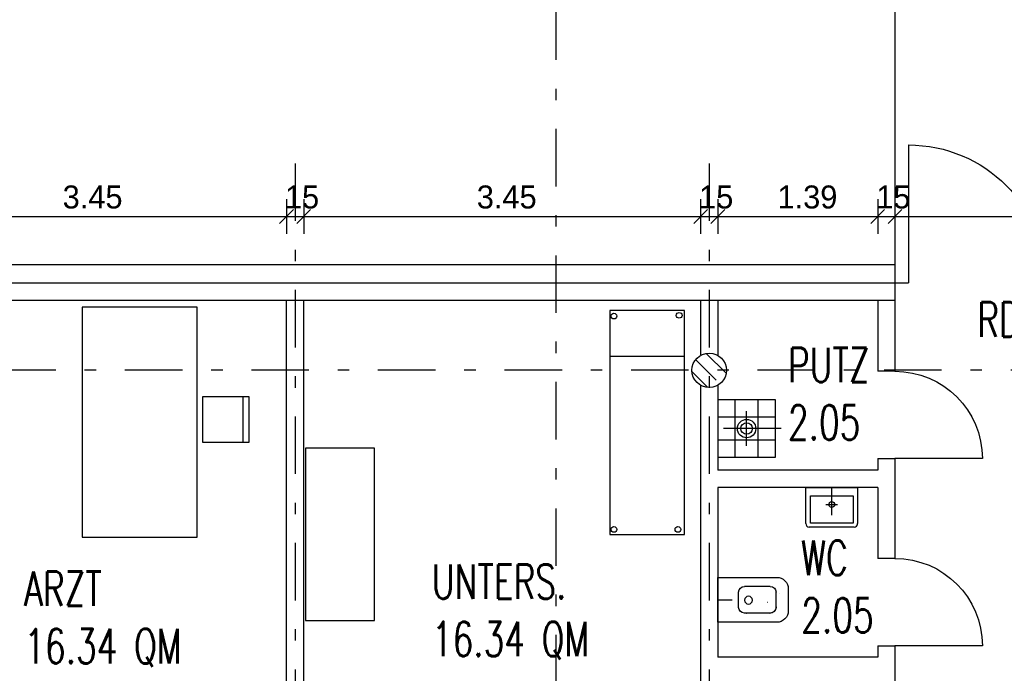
# Model space of a CAD drawing. Extents: x -1702.1 to -1638.5, y 1185.1 to 1220.8.
# Tile 49 of 50: x -1656.6 to -1648, y 1202.5 to 1208.2. Entities that reach past the tile are written whole.
import ezdxf
from ezdxf.enums import TextEntityAlignment as Align

# ---------------------------------------------------------------- set-up
doc = ezdxf.new("R2010")
doc.units = 0
doc.header["$MEASUREMENT"] = 0
doc.linetypes.add('DASHDOT', pattern=[1, 0.5, -0.25, 0, -0.25])
doc.linetypes.add('HIDDEN', pattern=[0.375, 0.25, -0.125])
doc.layers.get('0').update_dxf_attribs({"linetype": 'CONTINUOUS'})
for name, color, linetype in [('12', 7, 'CONTINUOUS'), ('13', 94, 'CONTINUOUS'), ('18', 5, 'CONTINUOUS'), ('22', 140, 'CONTINUOUS'), ('3', 6, 'CONTINUOUS'), ('30', 132, 'CONTINUOUS'), ('4', 6, 'CONTINUOUS'), ('40', 52, 'CONTINUOUS'), ('45', 132, 'CONTINUOUS'), ('48', 33, 'CONTINUOUS'), ('54', 253, 'CONTINUOUS'), ('55', 7, 'CONTINUOUS'), ('8', 1, 'CONTINUOUS')]:
    doc.layers.add(name, color=color, linetype=linetype)
doc.styles.add('ROMANS', font='ROMANS', dxfattribs={"height": 0.2})
doc.styles.get("Standard").update_dxf_attribs({"font": 'txt', "height": 0.2})

msp = doc.modelspace()

# ---------------------------------------------------------------- linework, layer by layer
at = {"linetype": 'Continuous'}
msp.add_line((-1650.50158, 1203.10638, 0.0206), (-1650.37715, 1203.10638, 0.0206), dxfattribs=at)
at = {"layer": '12', "linetype": 'Continuous'}
for p, q in [((-1650.35158, 1204.34582, 0.0206), (-1650.35158, 1204.84582, 0.0206)), ((-1650.15158, 1204.34582, 0.0206), (-1650.15158, 1204.84582, 0.0206)), ((-1650.00158, 1204.69582, 0.0206), (-1650.50158, 1204.69582, 0.0206)), ((-1650.00158, 1204.49582, 0.0206), (-1650.50158, 1204.49582, 0.0206))]:
    msp.add_line(p, q, dxfattribs=at)
at = {"layer": '12', "linetype": 'DASHDOT'}
for p, q in [((-1650.25158, 1204.44582, 0.0206), (-1650.25158, 1204.74582, 0.0206)), ((-1649.95158, 1204.59582, 0.0206), (-1650.67917, 1204.59582, 0.0206))]:
    msp.add_line(p, q, dxfattribs=at)
at = {"layer": '12', "linetype": 'Continuous', "elevation": 0.0206}
msp.add_lwpolyline([(-1650.00158, 1204.84582), (-1650.50158, 1204.84582), (-1650.50158, 1204.34582), (-1650.00158, 1204.34582)], close=True, dxfattribs=at)
at = {"layer": '12', "linetype": 'Continuous'}
for radius in [0.08, 0.05, 0.001, 0.001]:
    msp.add_circle((-1650.25158, 1204.59582, 0.0206), radius, dxfattribs=at)
at = {"layer": '12', "linetype": 'DASHDOT'}
msp.add_circle((-1650.25158, 1204.59582, 0.0206), 0.001, dxfattribs=at)
at = {"layer": '13', "linetype": 'Continuous'}
for p, q in [((-1654.2516, 1200.97737, 0.0206), (-1654.2516, 1205.71239, 0.0206)), ((-1654.1016, 1200.97737, 0.0206), (-1654.1016, 1205.71239, 0.0206)), ((-1650.65158, 1205.71239, 0.0206), (-1650.65158, 1205.23756, 0.0206)), ((-1650.50158, 1205.71239, 0.0206), (-1650.50158, 1205.23437, 0.0206)), ((-1649.11158, 1205.71239, 0.0206), (-1649.11158, 1205.09439, 0.0206)), ((-1648.96158, 1205.71239, 0.0206), (-1648.96158, 1205.09439, 0.0206)), ((-1650.65158, 1204.97288, 0.0206), (-1650.65158, 1200.97737, 0.0206)), ((-1650.50158, 1204.97288, 0.0206), (-1650.50158, 1204.23439, 0.0206)), ((-1649.11158, 1204.33439, 0.0206), (-1649.11158, 1204.23439, 0.0206)), ((-1648.96158, 1204.33439, 0.0206), (-1648.96158, 1203.46639, 0.0206)), ((-1649.11158, 1204.23439, 0.0206), (-1650.50158, 1204.23439, 0.0206)), ((-1649.11158, 1204.08439, 0.0206), (-1650.50158, 1204.08439, 0.0206)), ((-1650.50158, 1204.08439, 0.0206), (-1650.50158, 1202.60639, 0.0206)), ((-1649.11158, 1204.08439, 0.0206), (-1649.11158, 1203.46639, 0.0206)), ((-1649.11158, 1202.70639, 0.0206), (-1649.11158, 1202.60639, 0.0206)), ((-1648.96158, 1202.70639, 0.0206), (-1648.96158, 1200.82737, 0.0206)), ((-1649.11158, 1202.60639, 0.0206), (-1650.50158, 1202.60639, 0.0206))]:
    msp.add_line(p, q, dxfattribs=at)
at = {"layer": '13', "linetype": 'Continuous', "elevation": 0.0206}
for points in [[(-1648.96158, 1205.09439), (-1648.96158, 1205.09439), (-1648.96158, 1205.09439), (-1649.11158, 1205.09439)], [(-1649.11158, 1204.33439), (-1648.96158, 1204.33439), (-1648.96158, 1204.33439), (-1648.96158, 1204.33439)], [(-1648.96158, 1203.46639), (-1648.96158, 1203.46639), (-1648.96158, 1203.46639), (-1649.11158, 1203.46639)], [(-1649.11158, 1202.70639), (-1648.96158, 1202.70639), (-1648.96158, 1202.70639), (-1648.96158, 1202.70639)]]:
    msp.add_lwpolyline(points, dxfattribs=at)
at = {"layer": '18', "linetype": 'Continuous'}
for p, q in [((-1648.84408, 1207.06239, 0.0206), (-1648.84408, 1205.86239, 0.0206)), ((-1648.96158, 1205.86239, 0.0206), (-1648.84408, 1205.86239, 0.0206)), ((-1648.20158, 1204.33439, 0.0206), (-1648.96158, 1204.33439, 0.0206)), ((-1648.20158, 1202.70639, 0.0206), (-1648.96158, 1202.70639, 0.0206))]:
    msp.add_line(p, q, dxfattribs=at)
at = {"layer": '18', "linetype": 'Continuous', "extrusion": (0, 0, -1)}
for centre, radius in [((1648.84408, 1205.86239, -0.0206), 1.2), ((1648.96158, 1204.33439, -0.0206), 0.76), ((1648.96158, 1202.70639, -0.0206), 0.76)]:
    msp.add_arc(centre, radius, 90, 180, dxfattribs=at)
at = {"layer": '22', "linetype": 'Continuous'}
for p, q in [((-1660.75159, 1205.86239, 0.0206), (-1648.96158, 1205.86239, 0.0206)), ((-1648.96158, 1205.86239, 0.0206), (-1648.96158, 1205.71239, 0.0206)), ((-1660.75159, 1205.71239, 0.0206), (-1648.96158, 1205.71239, 0.0206))]:
    msp.add_line(p, q, dxfattribs=at)
at = {"layer": '3', "linetype": 'Continuous'}
msp.add_circle((-1650.5766, 1205.10239, 0.0206), 0.15, dxfattribs=at)
at = {"layer": '30', "linetype": 'Continuous'}
for p, q in [((-1665.46658, 1206.02239, 0.0206), (-1648.96158, 1206.02239, 0.0206)), ((-1648.96158, 1206.02239, 0.0206), (-1648.96158, 1205.86239, 0.0206)), ((-1649.73685, 1204.08437, 0.0206), (-1649.28631, 1204.08441, 0.0206)), ((-1649.73682, 1203.76902, 0.0206), (-1649.73685, 1204.08437, 0.0206)), ((-1649.5116, 1203.84206, 0.0206), (-1649.5116, 1204.08439, 0.0206)), ((-1649.28631, 1204.08441, 0.0206), (-1649.28627, 1203.76908, 0.0206)), ((-1649.6968, 1204.00929, 0.0206), (-1649.32634, 1204.00933, 0.0206)), ((-1649.69677, 1203.77403, 0.0206), (-1649.6968, 1204.00929, 0.0206)), ((-1649.56162, 1203.93422, 0.0206), (-1649.46151, 1203.93423, 0.0206)), ((-1649.32634, 1204.00933, 0.0206), (-1649.32632, 1203.77407, 0.0206)), ((-1649.32632, 1203.77407, 0.0206), (-1649.69677, 1203.77403, 0.0206)), ((-1649.3163, 1203.73904, 0.0206), (-1649.70678, 1203.73899, 0.0206))]:
    msp.add_line(p, q, dxfattribs=at)
at = {"layer": '30', "linetype": 'Continuous', "elevation": 0.0206}
for points in [[(-1656.02854, 1203.65249), (-1655.02854, 1203.65249), (-1655.02854, 1205.65249), (-1656.02854, 1205.65249)], [(-1654.08685, 1204.42565), (-1654.08685, 1202.92565), (-1653.48685, 1202.92565), (-1653.48685, 1204.42565)]]:
    msp.add_lwpolyline(points, close=True, dxfattribs=at)
at = {"layer": '30', "linetype": 'Continuous'}
msp.add_circle((-1649.511561, 1203.934227, 0.0206), 0.025027, dxfattribs=at)
for centre, start, end in [((-1649.706783, 1203.769027, 0.0206), 180.0058222, 270.0058528), ((-1649.316308, 1203.769072, 0.0206), 270.0058222, 0.0057917)]:
    msp.add_arc(centre, 0.030032, start, end, dxfattribs=at)
at = {"layer": '4', "linetype": 'Continuous'}
msp.add_line((-1648.96158, 1214.52244, 0.00236), (-1648.96158, 1205.96239, 0.00236), dxfattribs=at)
at = {"layer": '45', "linetype": 'Continuous'}
for p, q in [((-1650.79062, 1205.22299, 0.0206), (-1651.44062, 1205.22299, 0.0206)), ((-1654.6291, 1204.47554, 0.0206), (-1654.6291, 1204.87554, 0.0206)), ((-1650.50158, 1203.30175, 0.0206), (-1650.50158, 1203.30174, 0.0206)), ((-1650.50158, 1203.30175, 0.0206), (-1649.98887, 1203.30175, 0.0206)), ((-1650.50158, 1202.91103, 0.0206), (-1650.50158, 1203.30175, 0.0206)), ((-1650.32063, 1203.04067, 0.0206), (-1650.32063, 1203.173, 0.0206)), ((-1650.04583, 1203.223, 0.0206), (-1650.27063, 1203.223, 0.0206)), ((-1649.99583, 1203.04067, 0.0206), (-1649.99583, 1203.173, 0.0206)), ((-1649.88886, 1203.20175, 0.0206), (-1649.88886, 1203.01103, 0.0206)), ((-1650.50158, 1203.10639, 0.0206), (-1650.50158, 1203.10638, 0.0206)), ((-1650.04583, 1202.99067, 0.0206), (-1650.27063, 1202.99067, 0.0206)), ((-1649.98887, 1202.91103, 0.0206), (-1650.50158, 1202.91103, 0.0206))]:
    msp.add_line(p, q, dxfattribs=at)
at = {"layer": '45', "linetype": 'Continuous', "elevation": 0.0206}
for points in [[(-1651.44062, 1203.67299), (-1650.79062, 1203.67299), (-1650.79062, 1205.62299), (-1651.44062, 1205.62299)], [(-1654.9791, 1204.47554), (-1654.9791, 1204.87554), (-1654.5791, 1204.87554), (-1654.5791, 1204.47554)]]:
    msp.add_lwpolyline(points, close=True, dxfattribs=at)
at = {"layer": '45', "linetype": 'Continuous'}
for centre in [(-1651.40509, 1205.57413, 0.0206), (-1650.83757, 1205.58051, 0.0206), (-1651.40509, 1203.71879, 0.0206), (-1650.84893, 1203.71879, 0.0206)]:
    msp.add_circle(centre, 0.025, dxfattribs=at)
at = {"layer": '45', "linetype": 'Continuous', "extrusion": (0, 0, -1)}
msp.add_circle((1650.2353, 1203.10337, -0.0206), 0.03438, dxfattribs=at)
for centre, radius, start, end in [((1649.98886, 1203.20175, -0.0206), 0.1, 89.9999972, 179.9999944), ((1650.27063, 1203.173, -0.0206), 0.05, 359.9999972, 89.9999944), ((1650.04583, 1203.173, -0.0206), 0.05, 89.9999972, 179.9999944), ((1649.96083, 1203.23175, -0.0206), 0.07, 271.8249222, 272.7091861), ((1650.06583, 1203.153, -0.0206), 0.07, 271.8257028, 272.7099583), ((1650.27063, 1203.04067, -0.0206), 0.05, 270, 359.9999972), ((1650.05183, 1203.0445, -0.0206), 0.056, 179.9999972, 270.0204583), ((1650.04583, 1203.04067, -0.0206), 0.05, 179.9999972, 269.9999944), ((1649.98886, 1203.01103, -0.0206), 0.1, 179.9999972, 269.9999944), ((1650.25308, 1203.0585, -0.0206), 0.07, 270.0163694, 270.9166528)]:
    msp.add_arc(centre, radius, start, end, dxfattribs=at)
at = {"layer": '54', "linetype": 'Continuous'}
for p, q in [((-1650.602, 1205.2482, -0.03279), (-1650.43002, 1205.07622, -0.03279)), ((-1650.72569, 1205.08905, -0.03279), (-1650.59134, 1204.95469, -0.03279))]:
    msp.add_line(p, q, dxfattribs=at)
at = {"layer": '54', "linetype": 'HIDDEN'}
msp.add_line((-1650.69409, 1205.19324, -0.03279), (-1650.48608, 1204.98523, -0.03279), dxfattribs=at)
at = {"layer": '55', "linetype": 'Continuous'}
for p, q in [((-1654.2516, 1206.59008, 0.01222), (-1654.2516, 1206.29008, 0.01222)), ((-1654.1016, 1206.59008, 0.01222), (-1654.1016, 1206.29008, 0.01222)), ((-1650.65158, 1206.59008, 0.01222), (-1650.65158, 1206.29008, 0.01222)), ((-1650.50158, 1206.59008, 0.01222), (-1650.50158, 1206.29008, 0.01222)), ((-1649.11158, 1206.59008, 0.01222), (-1649.11158, 1206.29008, 0.01222)), ((-1648.96158, 1206.59008, 0.01222), (-1648.96158, 1206.29008, 0.01222)), ((-1654.1916, 1206.50008, 0.01222), (-1654.3116, 1206.38008, 0.01222)), ((-1654.0416, 1206.50008, 0.01222), (-1654.1616, 1206.38008, 0.01222)), ((-1650.59158, 1206.50008, 0.01222), (-1650.71158, 1206.38008, 0.01222)), ((-1650.44158, 1206.50008, 0.01222), (-1650.56158, 1206.38008, 0.01222)), ((-1649.05158, 1206.50008, 0.01222), (-1649.17158, 1206.38008, 0.01222)), ((-1648.90158, 1206.50008, 0.01222), (-1649.02158, 1206.38008, 0.01222)), ((-1694.0016, 1206.44008, 0.01222), (-1643.1516, 1206.44008, 0.01222))]:
    msp.add_line(p, q, dxfattribs=at)
at = {"layer": '8', "linetype": 'DASHDOT'}
for p, q in [((-1651.91005, 1217.10188, 0.1478), (-1651.91005, 1199.75878, 0.1478)), ((-1654.1766, 1206.90123, 0.0206), (-1654.1766, 1186.5456, 0.0206)), ((-1650.5766, 1206.90123, 0.0206), (-1650.5766, 1186.5456, 0.0206)), ((-1641.95595, 1205.10239, 0.0206), (-1699.32107, 1205.10239, 0.0206))]:
    msp.add_line(p, q, dxfattribs=at)

# ---------------------------------------------------------------- texts
at = {"layer": '40', "linetype": 'Continuous'}
for s, p in [('3.45', (-1656.19707, 1206.51008, 0.01222)), ('15', (-1654.26479, 1206.51008, 0.01222)), ('3.45', (-1652.59706, 1206.51008, 0.01222)), ('15', (-1650.66477, 1206.51008, 0.01222)), ('1.39', (-1649.98295, 1206.51008, 0.01222)), ('15', (-1649.12477, 1206.51008, 0.01222))]:
    msp.add_text(s, height=0.2, dxfattribs=at).set_placement(p)
at = {"layer": '48', "linetype": 'Continuous', "style": 'ROMANS', "width": 0.7}
for s, p in [('RD/G30', (-1648.24614, 1205.54415, 0.0206)), ('PUTZ', (-1649.89287, 1205.1488, 0.0206)), ('2.05', (-1649.89287, 1204.6488, 0.0206)), ('WC', (-1649.777, 1203.47087, 0.0206)), ('UNTERS.', (-1652.98766, 1203.26488, 0.0206)), ('ARZT', (-1656.53061, 1203.2028, 0.0206)), ('2.05', (-1649.777, 1202.97087, 0.0206)), ('16.34 QM', (-1652.98766, 1202.76488, 0.0206)), ('16.34 QM', (-1656.53061, 1202.7028, 0.0206))]:
    msp.add_text(s, height=0.3, dxfattribs=at).set_placement(p, align=Align.MIDDLE_LEFT)

doc.saveas('drawing.dxf')
